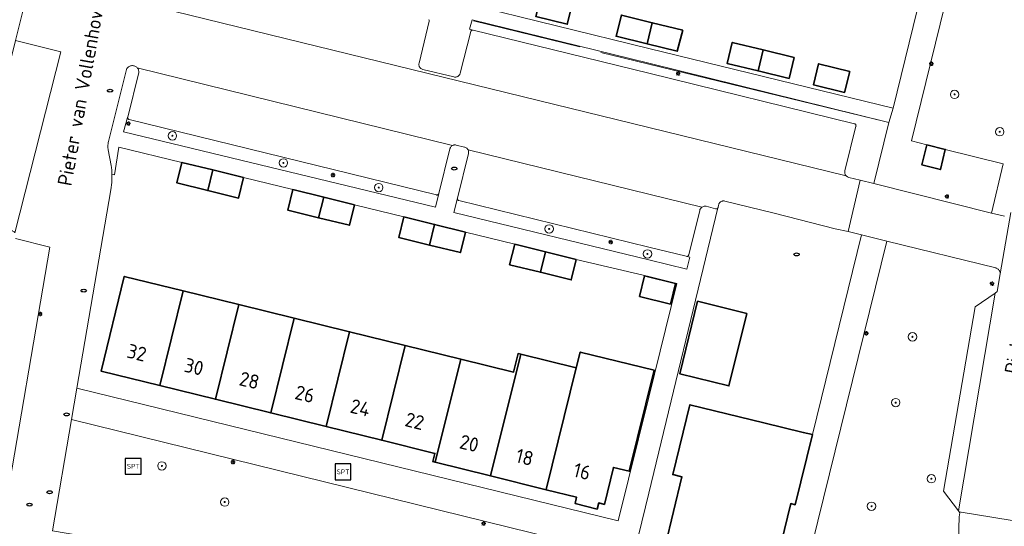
# Model space of a CAD drawing. Header units: metres. Extents: x 152610 to 160096, y 456114 to 462495.
# Tile 101 of 256: x 156441 to 156534, y 458768 to 458816. Entities that reach past the tile are written whole.
import ezdxf
from ezdxf.enums import TextEntityAlignment as Align

# ---------------------------------------------------------------- set-up
doc = ezdxf.new("R2010")
doc.units = ezdxf.units.M
doc.header["$LTSCALE"] = 0.5
doc.layers.get('0').update_dxf_attribs({"linetype": 'CONTINUOUS'})
for name, color, linetype, lineweight in [('B-PV-GR-BOOM-S', 251, 'CONTINUOUS', 25), ('B-PV-GR-HAAG-GV', 251, 'CONTINUOUS', 13), ('B-PV-IE-MEUBILAIR-S', 251, 'CONTINUOUS', 25), ('B-PV-IE-MEUBILAIR_WEGMEUBILAIR-S', 251, 'CONTINUOUS', 25), ('B-PV-IE-TERREINAFSCHEIDING_KUNSTMATIG_HEKWERK-G', 251, 'IE-TERREINAFSCHEIDING_KUNSTMATIG-SO', 18), ('B-PV-OG-BEBOUWING-GV', 6, 'CONTINUOUS', 35), ('B-PV-OG-BEBOUWING-T18', 1, 'CONTINUOUS', 18), ('B-PV-OG-TERREIN_BEGROEID-GV', 251, 'CONTINUOUS', 18), ('B-PV-OG-TOPOGRAFIE-T18', 1, 'CONTINUOUS', 18), ('B-PV-VH-ONVERHARD_ZAND-GV', 251, 'CONTINUOUS', 18), ('B-PV-VH-OPENVERHARDING_BETONSTRAATSTEEN-GV', 251, 'CONTINUOUS', 18), ('B-PV-VH-OPENVERHARDING_STRAATBAKSTEEN-GV', 251, 'CONTINUOUS', 18), ('B-PV-VH-OPENVERHARDING_TEGEL-GV', 251, 'CONTINUOUS', 18)]:
    doc.layers.add(name, color=color, linetype=linetype, lineweight=lineweight)
doc.styles.add('NLCS-ISO', font='NLCS-ISO.ttf')
doc.styles.add('NLCS-ISO-M750-T18', font='NLCS-ISO.ttf', dxfattribs={"height": 1.35})
doc.linetypes.add('IE-TERREINAFSCHEIDING_KUNSTMATIG-SO', pattern='A,4,[82,NLCS.SHX,S=0.75,R=90,X=0,Y=0],4,-2', length=10)

# ---------------------------------------------------------------- blocks, each defined once
blk = doc.blocks.new('SIE-MEUBILAIR_PAAL_LICHTMAST-SO')
for points in [[(-0.62, 0), (-1, 0)], [(-0.71, 0.71), (-0.44, 0.44)], [(0, 1), (0, 0.62)], [(0.44, 0.44), (0.71, 0.71)], [(1, 0), (0.62, 0)], [(-0.71, -0.71), (-0.44, -0.44)], [(0, -0.62), (0, -1)], [(0.44, -0.44), (0.71, -0.71)]]:
    blk.add_lwpolyline(points)
blk.add_circle((0, 0), 0.5)
blk = doc.blocks.new('SIE-MEUBILAIR_PUT_RIOOLPUT-SO')
blk.add_ellipse((0, 0), major_axis=(1.25, 0), ratio=0.54)
blk = doc.blocks.new('SIE-WEG_SPEELTOESTEL-SO')
at = {"flags": 128}
blk.add_lwpolyline([(-3.75, -3.75), (3.75, -3.75), (3.75, 3.75), (-3.75, 3.75)], close=True, dxfattribs=at)
at = {"style": 'NLCS-ISO'}
blk.add_text('SPT', height=2.25, dxfattribs=at).set_placement((0, 0), align=Align.MIDDLE_CENTER)
blk = doc.blocks.new('SGR-BOOM_GBKN-SO')
at = {"linetype": 'ByBlock', "lineweight": 18}
h = blk.add_hatch(color=0, dxfattribs=at)
h.dxf.hatch_style = 1
edge = h.paths.add_edge_path()
edge.add_arc((0, 0), 0.25, 0, 360)
at = {"color": 0, "linetype": 'ByBlock', "lineweight": 18}
for radius in [2, 0.25]:
    blk.add_circle((0, 0), radius, dxfattribs=at)
at = {"color": 0, "linetype": 'ByBlock', "lineweight": 18, "style": 'NLCS-ISO'}
blk.add_attdef('SOORT', (2.5, 0), '', height=1.5, dxfattribs=at)

msp = doc.modelspace()

# ---------------------------------------------------------------- linework, layer by layer
at = {"layer": 'B-PV-GR-HAAG-GV', "flags": 128}
msp.add_lwpolyline([(156440.15, 458814.257), (156440.972, 458817.523), (156439.717, 458817.88)], dxfattribs=at)
for points in [[(156500, 458812.1), (156483.305, 458816.209), (156483.075, 458815.324), (156483.421, 458815.239), (156500, 458811.167), (156519.455, 458806.388), (156519.473, 458806.381), (156519.508, 458806.363), (156519.539, 458806.337), (156519.564, 458806.306), (156519.582, 458806.27), (156519.593, 458806.232), (156519.596, 458806.192), (156519.591, 458806.152), (156518.547, 458801.934), (156518.533, 458801.874), (156518.527, 458801.812), (156518.529, 458801.75), (156518.539, 458801.689), (156518.556, 458801.63), (156518.581, 458801.573), (156518.614, 458801.52), (156518.652, 458801.472), (156518.658, 458801.467), (156518.697, 458801.429), (156518.747, 458801.392), (156518.801, 458801.362), (156518.859, 458801.339), (156518.916, 458801.324), (156519.996, 458801.049), (156521.277, 458800.74), (156522.711, 458806.51)], [(156450.741, 458806.945), (156450.742, 458806.983), (156450.353, 458805.629), (156479.845, 458798.5), (156480.165, 458799.788), (156480.152, 458799.751), (156480.132, 458799.719), (156480.106, 458799.692), (156480.075, 458799.671), (156480.04, 458799.657), (156480.003, 458799.65), (156479.966, 458799.652), (156479.929, 458799.661), (156450.892, 458806.782), (156450.882, 458806.784), (156450.846, 458806.796), (156450.813, 458806.815), (156450.785, 458806.841), (156450.763, 458806.872), (156450.748, 458806.907)], [(156481.912, 458799.319), (156481.912, 458799.361), (156481.571, 458797.997), (156500, 458793.531), (156503.618, 458792.654), (156503.889, 458793.775), (156503.588, 458793.849), (156503.532, 458793.863), (156500, 458794.729), (156482.051, 458799.13), (156482.019, 458799.146), (156481.986, 458799.171), (156481.957, 458799.202), (156481.934, 458799.238), (156481.919, 458799.277)]]:
    msp.add_lwpolyline(points, close=True, dxfattribs=at)
at = {"layer": 'B-PV-IE-TERREINAFSCHEIDING_KUNSTMATIG_HEKWERK-G', "flags": 128}
for points in [[(156483.447, 458816.122), (156493.477, 458813.656)], [(156495.47, 458813.132), (156522.324, 458806.598)]]:
    msp.add_lwpolyline(points, dxfattribs=at)
at = {"layer": 'B-PV-OG-BEBOUWING-GV', "flags": 128}
for points in [[(156492.785, 458817.789), (156489.833, 458818.5), (156489.344, 458816.509), (156492.305, 458815.796)], [(156500.33, 458815.932), (156497.413, 458816.651), (156496.922, 458814.661), (156499.841, 458813.941)], [(156503.235, 458815.216), (156500.33, 458815.932), (156499.841, 458813.941), (156502.695, 458813.237)], [(156510.331, 458811.376), (156510.819, 458813.367), (156507.892, 458814.078), (156507.408, 458812.086)], [(156513.75, 458812.656), (156510.819, 458813.367), (156510.331, 458811.376), (156513.266, 458810.664)], [(156519.006, 458811.34), (156516.058, 458812.065), (156515.568, 458810.075), (156518.516, 458809.35)], [(156526.285, 458804.401), (156525.823, 458802.493), (156527.572, 458802.056), (156528.034, 458803.964)], [(156458.79, 458802.021), (156455.877, 458802.737), (156455.4, 458800.795), (156458.313, 458800.079)], [(156461.703, 458801.306), (156458.79, 458802.021), (156458.313, 458800.079), (156461.226, 458799.363)], [(156469.277, 458799.453), (156466.364, 458800.169), (156465.887, 458798.227), (156468.8, 458797.511)], [(156472.19, 458798.738), (156469.277, 458799.453), (156468.8, 458797.511), (156471.713, 458796.795)], [(156479.766, 458796.871), (156476.853, 458797.587), (156476.376, 458795.645), (156479.289, 458794.929)], [(156482.679, 458796.156), (156479.766, 458796.871), (156479.289, 458794.929), (156482.202, 458794.213)], [(156490.243, 458794.291), (156487.33, 458795.007), (156486.853, 458793.065), (156489.766, 458792.349)], [(156493.156, 458793.576), (156490.243, 458794.291), (156489.766, 458792.349), (156492.679, 458791.633)], [(156456.001, 458790.592), (156450.433, 458791.96), (156448.242, 458783.018), (156453.795, 458781.65), (156453.797, 458781.656)], [(156502.53, 458791.295), (156499.617, 458792.011), (156499.14, 458790.068), (156502.053, 458789.353)], [(156461.242, 458789.305), (156456.001, 458790.592), (156453.797, 458781.656), (156453.795, 458781.65), (156459.037, 458780.358), (156459.039, 458780.365)], [(156466.485, 458788.017), (156461.242, 458789.305), (156459.039, 458780.365), (156459.037, 458780.358), (156464.28, 458779.066), (156464.282, 458779.073)], [(156509.274, 458788.459), (156504.624, 458789.611), (156502.935, 458782.77), (156507.584, 458781.618)], [(156471.73, 458786.729), (156466.485, 458788.017), (156464.282, 458779.073), (156464.28, 458779.066), (156469.522, 458777.774), (156469.524, 458777.781)], [(156476.971, 458785.442), (156471.73, 458786.729), (156469.524, 458777.781), (156469.522, 458777.774), (156474.765, 458776.482), (156474.767, 458776.489)], [(156482.232, 458784.15), (156476.971, 458785.442), (156474.767, 458776.489), (156474.765, 458776.482), (156479.795, 458775.243), (156479.603, 458774.466), (156479.815, 458774.413), (156479.817, 458774.421)], [(156487.91, 458784.608), (156487.65, 458784.672), (156487.222, 458782.924), (156482.232, 458784.15), (156479.817, 458774.421), (156479.815, 458774.413), (156485.055, 458773.112), (156485.057, 458773.119)], [(156493.154, 458783.321), (156487.91, 458784.608), (156485.057, 458773.119), (156485.055, 458773.112), (156490.296, 458771.81), (156490.298, 458771.818)], [(156490.296, 458771.81), (156493.189, 458771.092), (156493.043, 458770.51), (156495.127, 458769.984), (156495.275, 458770.565), (156495.817, 458770.425), (156496.666, 458773.917), (156498.161, 458773.551), (156500.501, 458783.113), (156493.526, 458784.818), (156493.154, 458783.321), (156490.298, 458771.818)], [(156511.762, 458761.891), (156512.938, 458766.666), (156512.511, 458766.771), (156513.424, 458770.5), (156513.851, 458770.394), (156515.484, 458777.014), (156514.614, 458777.226), (156510.891, 458778.132), (156503.894, 458779.837), (156502.269, 458773.236), (156503.143, 458773.024), (156501.551, 458766.486), (156500.677, 458766.701), (156499.415, 458761.564), (156505.355, 458760.111), (156509.086, 458759.197), (156509.53, 458759.089), (156510.306, 458762.25)]]:
    msp.add_lwpolyline(points, close=True, dxfattribs=at)
at = {"layer": 'B-PV-OG-TERREIN_BEGROEID-GV', "flags": 128}
for points in [[(156534.145, 458829.882), (156532.997, 458830.987), (156531.685, 458832.034), (156531.566, 458832.102), (156530.744, 458828.771), (156524.839, 458804.762), (156526.285, 458804.401), (156528.034, 458803.964), (156533.504, 458802.597), (156532.408, 458797.951), (156533.636, 458797.659)], [(156529.25, 458765.998), (156529.344, 458769.253), (156529.395, 458769.637), (156529.335, 458769.717), (156529.267, 458769.808), (156527.88, 458771.678), (156530.863, 458789.075), (156532.751, 458790.394), (156532.946, 458790.53), (156533.212, 458792.201), (156533.214, 458792.266), (156533.208, 458792.33), (156533.194, 458792.393), (156533.172, 458792.454), (156533.143, 458792.512), (156533.107, 458792.565), (156533.065, 458792.614), (156533.017, 458792.658), (156532.964, 458792.695), (156532.907, 458792.725), (156532.846, 458792.748), (156532.8, 458792.76), (156522.513, 458795.303), (156513.284, 458757.86)]]:
    msp.add_lwpolyline(points, dxfattribs=at)
msp.add_lwpolyline([(156495.458, 458766.117), (156445.448, 458778.442), (156443.652, 458767.931), (156493.887, 458759.37)], close=True, dxfattribs=at)
at = {"layer": 'B-PV-VH-ONVERHARD_ZAND-GV', "flags": 128}
msp.add_lwpolyline([(156440.15, 458814.257), (156440.972, 458817.523), (156439.717, 458817.88)], dxfattribs=at)
for points in [[(156500, 458812.1), (156483.305, 458816.209), (156483.075, 458815.324), (156483.421, 458815.239), (156500, 458811.167), (156519.455, 458806.388), (156519.473, 458806.381), (156519.508, 458806.363), (156519.539, 458806.337), (156519.564, 458806.306), (156519.582, 458806.27), (156519.593, 458806.232), (156519.596, 458806.192), (156519.591, 458806.152), (156518.547, 458801.934), (156518.533, 458801.874), (156518.527, 458801.812), (156518.529, 458801.75), (156518.539, 458801.689), (156518.556, 458801.63), (156518.581, 458801.573), (156518.614, 458801.52), (156518.652, 458801.472), (156518.658, 458801.467), (156518.697, 458801.429), (156518.747, 458801.392), (156518.801, 458801.362), (156518.859, 458801.339), (156518.916, 458801.324), (156519.996, 458801.049), (156521.277, 458800.74), (156522.711, 458806.51)], [(156450.741, 458806.945), (156450.742, 458806.983), (156450.353, 458805.629), (156479.845, 458798.5), (156480.165, 458799.788), (156480.152, 458799.751), (156480.132, 458799.719), (156480.106, 458799.692), (156480.075, 458799.671), (156480.04, 458799.657), (156480.003, 458799.65), (156479.966, 458799.652), (156479.929, 458799.661), (156450.892, 458806.782), (156450.882, 458806.784), (156450.846, 458806.796), (156450.813, 458806.815), (156450.785, 458806.841), (156450.763, 458806.872), (156450.748, 458806.907)], [(156481.912, 458799.319), (156481.912, 458799.361), (156481.571, 458797.997), (156500, 458793.531), (156503.618, 458792.654), (156503.889, 458793.775), (156503.588, 458793.849), (156503.532, 458793.863), (156500, 458794.729), (156482.051, 458799.13), (156482.019, 458799.146), (156481.986, 458799.171), (156481.957, 458799.202), (156481.934, 458799.238), (156481.919, 458799.277)]]:
    msp.add_lwpolyline(points, close=True, dxfattribs=at)
at = {"layer": 'B-PV-VH-OPENVERHARDING_BETONSTRAATSTEEN-GV', "flags": 128}
for points in [[(156530.744, 458828.771), (156528.384, 458829.36), (156523.109, 458807.851), (156522.711, 458806.51), (156521.277, 458800.74), (156532.408, 458797.951), (156533.504, 458802.597), (156528.034, 458803.964), (156527.572, 458802.056), (156525.823, 458802.493), (156526.285, 458804.401), (156524.839, 458804.762)], [(156444.433, 458813.18), (156440.15, 458814.257), (156435.915, 458797.435), (156435.908, 458797.396), (156435.909, 458797.357), (156435.918, 458797.319), (156435.934, 458797.283), (156435.957, 458797.251), (156435.987, 458797.225), (156436.021, 458797.205), (156436.058, 458797.192), (156436.065, 458797.191), (156439.79, 458796.287), (156439.837, 458796.275), (156439.897, 458796.252), (156439.953, 458796.222), (156440.005, 458796.185), (156440.052, 458796.141), (156440.09, 458796.096)], [(156481.442, 458804.322), (156451.643, 458811.684), (156451.65, 458811.677), (156451.693, 458811.621), (156451.73, 458811.562), (156451.76, 458811.498), (156451.783, 458811.432), (156451.798, 458811.363), (156451.805, 458811.293), (156451.804, 458811.223), (156450.75, 458807.02), (156450.742, 458806.983), (156450.741, 458806.945), (156450.748, 458806.907), (156450.763, 458806.872), (156450.785, 458806.841), (156450.813, 458806.815), (156450.846, 458806.796), (156450.882, 458806.784), (156450.892, 458806.782), (156479.929, 458799.661), (156479.966, 458799.652), (156480.003, 458799.65), (156480.04, 458799.657), (156480.075, 458799.671), (156480.106, 458799.692), (156480.132, 458799.719), (156480.152, 458799.751), (156480.165, 458799.788), (156481.216, 458804.01), (156481.224, 458804.04), (156481.245, 458804.098), (156481.273, 458804.154), (156481.308, 458804.205), (156481.35, 458804.252), (156481.397, 458804.293)], [(156500, 458799.74), (156482.922, 458803.93), (156482.943, 458803.886), (156482.964, 458803.827), (156482.976, 458803.765), (156482.981, 458803.702), (156482.978, 458803.639), (156482.967, 458803.577), (156481.912, 458799.361), (156481.912, 458799.319), (156481.919, 458799.277), (156481.934, 458799.238), (156481.957, 458799.202), (156481.986, 458799.171), (156482.019, 458799.146), (156482.051, 458799.13), (156500, 458794.729), (156503.532, 458793.863), (156503.588, 458793.849), (156503.652, 458793.861), (156503.69, 458793.875), (156503.724, 458793.897), (156503.753, 458793.925), (156503.776, 458793.959), (156503.792, 458793.996), (156503.793, 458793.999), (156504.825, 458798.203), (156504.826, 458798.208), (156504.848, 458798.271), (156504.878, 458798.33), (156504.914, 458798.386), (156504.957, 458798.436), (156505.005, 458798.481), (156505.035, 458798.504)], [(156529.267, 458769.808), (156532.751, 458790.394), (156530.863, 458789.075), (156527.88, 458771.678)]]:
    msp.add_lwpolyline(points, close=True, dxfattribs=at)
for points in [[(156441.683, 458820.347), (156500, 458806.043), (156518.658, 458801.467), (156518.652, 458801.472), (156518.614, 458801.52), (156518.581, 458801.573), (156518.556, 458801.63), (156518.539, 458801.689), (156518.529, 458801.75), (156518.527, 458801.812), (156518.533, 458801.874), (156518.547, 458801.934), (156519.591, 458806.152), (156519.596, 458806.192), (156519.593, 458806.232), (156519.582, 458806.27), (156519.564, 458806.306), (156519.539, 458806.337), (156519.508, 458806.363), (156519.473, 458806.381), (156519.455, 458806.388), (156500, 458811.167), (156483.421, 458815.239), (156483.383, 458815.246), (156483.344, 458815.245), (156483.307, 458815.237), (156483.271, 458815.221), (156483.24, 458815.198), (156483.215, 458815.169), (156483.196, 458815.135), (156483.184, 458815.1), (156482.189, 458811.163), (156482.184, 458811.145), (156482.161, 458811.086), (156482.132, 458811.03), (156482.095, 458810.979), (156482.053, 458810.932), (156482.004, 458810.891), (156481.951, 458810.857), (156481.894, 458810.829), (156481.834, 458810.809), (156481.773, 458810.797), (156481.709, 458810.792), (156481.646, 458810.796), (156481.584, 458810.807), (156478.641, 458811.52), (156478.637, 458811.521), (156478.578, 458811.543), (156478.521, 458811.573), (156478.469, 458811.61), (156478.422, 458811.652), (156478.381, 458811.701), (156478.346, 458811.754), (156478.318, 458811.811), (156478.297, 458811.871), (156478.284, 458811.933), (156478.279, 458811.997), (156478.282, 458812.06), (156478.293, 458812.123), (156479.259, 458816.066), (156479.261, 458816.108), (156479.255, 458816.15), (156479.242, 458816.189), (156479.221, 458816.226)], [(156479.221, 458816.226), (156479.242, 458816.189), (156479.255, 458816.15), (156479.261, 458816.108), (156479.259, 458816.066), (156478.293, 458812.123), (156478.282, 458812.06), (156478.279, 458811.997), (156478.284, 458811.933), (156478.297, 458811.871), (156478.318, 458811.811), (156478.346, 458811.754), (156478.381, 458811.701), (156478.422, 458811.652), (156478.469, 458811.61), (156478.521, 458811.573), (156478.578, 458811.543), (156478.637, 458811.521), (156478.641, 458811.52), (156481.584, 458810.807), (156481.646, 458810.796), (156481.709, 458810.792), (156481.773, 458810.797), (156481.834, 458810.809), (156481.894, 458810.829), (156481.951, 458810.857), (156482.004, 458810.891), (156482.053, 458810.932), (156482.095, 458810.979), (156482.132, 458811.03), (156482.161, 458811.086), (156482.184, 458811.145), (156482.189, 458811.163), (156483.184, 458815.1), (156483.196, 458815.135), (156483.215, 458815.169), (156483.24, 458815.198), (156483.271, 458815.221), (156483.307, 458815.237), (156483.344, 458815.245), (156483.383, 458815.246), (156483.421, 458815.239), (156483.075, 458815.324), (156483.305, 458816.209), (156500, 458812.1), (156522.711, 458806.51), (156523.109, 458807.851), (156500, 458813.513), (156482.565, 458817.785)], [(156533.636, 458797.659), (156532.408, 458797.951), (156521.277, 458800.74), (156519.996, 458801.049), (156518.848, 458796.201), (156520.119, 458795.9), (156522.513, 458795.303), (156532.8, 458792.76), (156532.846, 458792.748), (156532.907, 458792.725), (156532.964, 458792.695), (156533.017, 458792.658), (156533.065, 458792.614), (156533.107, 458792.565), (156533.143, 458792.512), (156533.172, 458792.454), (156533.194, 458792.393), (156533.208, 458792.33), (156533.214, 458792.266), (156533.212, 458792.201), (156534.243, 458798.018)], [(156534.243, 458798.018), (156533.212, 458792.201), (156532.946, 458790.53), (156532.751, 458790.394), (156529.267, 458769.808), (156529.335, 458769.717), (156535.884, 458768.649)], [(156535.884, 458768.649), (156529.335, 458769.717), (156529.395, 458769.637), (156529.344, 458769.253), (156529.25, 458765.998), (156529.019, 458761.225), (156528.583, 458756.848), (156528.208, 458754.086), (156528.16, 458753.804), (156527.29, 458748.572), (156527.253, 458748.35), (156526.931, 458746.375), (156526.93, 458746.369), (156526.918, 458746.309), (156526.898, 458746.25), (156526.871, 458746.195), (156526.837, 458746.143), (156526.797, 458746.097), (156526.751, 458746.056), (156526.721, 458746.034), (156526.709, 458745.962), (156533.288, 458744.973), (156534.009, 458749.19)]]:
    msp.add_lwpolyline(points, dxfattribs=at)
at = {"layer": 'B-PV-VH-OPENVERHARDING_STRAATBAKSTEEN-GV', "flags": 128}
for points in [[(156443.652, 458767.931), (156445.448, 458778.442), (156445.957, 458781.419), (156449.157, 458800.15), (156449.195, 458800.38), (156449.225, 458800.611), (156449.247, 458800.843), (156449.261, 458801.076), (156449.267, 458801.309), (156449.265, 458801.542), (156449.262, 458801.612), (156449.255, 458801.775), (156449.237, 458802.007), (156449.212, 458802.239), (156449.181, 458802.449), (156448.902, 458803.939), (156448.896, 458803.981), (156448.883, 458804.105), (156448.877, 458804.23), (156448.88, 458804.355), (156448.891, 458804.479), (156448.909, 458804.603), (156448.936, 458804.725), (156450.625, 458811.519), (156450.641, 458811.551), (156450.676, 458811.611), (156450.719, 458811.667), (156450.768, 458811.718), (156450.822, 458811.763), (156450.88, 458811.802), (156450.943, 458811.833), (156451.009, 458811.857), (156451.077, 458811.874), (156451.147, 458811.882), (156451.217, 458811.883), (156451.287, 458811.876), (156451.356, 458811.861), (156451.422, 458811.838), (156451.486, 458811.807), (156451.545, 458811.77), (156451.6, 458811.726), (156451.643, 458811.684), (156481.442, 458804.322), (156481.449, 458804.327), (156481.505, 458804.354), (156481.564, 458804.374), (156481.625, 458804.387), (156481.688, 458804.391), (156481.75, 458804.387), (156481.811, 458804.376), (156482.593, 458804.181), (156482.626, 458804.172), (156482.685, 458804.151), (156482.741, 458804.122), (156482.793, 458804.086), (156482.839, 458804.043), (156482.881, 458803.996), (156482.915, 458803.943), (156482.922, 458803.93), (156500, 458799.74), (156505.035, 458798.504), (156505.059, 458798.52), (156505.117, 458798.552), (156505.178, 458798.578), (156505.242, 458798.595), (156505.308, 458798.605), (156505.374, 458798.606), (156505.44, 458798.6), (156506.316, 458798.344), (156506.354, 458798.337), (156506.392, 458798.338), (156506.43, 458798.346), (156506.465, 458798.363), (156506.495, 458798.386), (156506.521, 458798.415), (156506.544, 458798.455), (156506.552, 458798.49), (156506.609, 458798.705), (156506.62, 458798.754), (156506.642, 458798.812), (156506.67, 458798.867), (156506.705, 458798.918), (156506.747, 458798.964), (156506.794, 458799.004), (156506.846, 458799.038), (156506.902, 458799.065), (156506.961, 458799.085), (156507.021, 458799.096), (156507.083, 458799.1), (156507.145, 458799.096), (156507.206, 458799.084), (156511.859, 458797.929), (156517.626, 458796.467), (156518.848, 458796.201), (156519.996, 458801.049), (156518.916, 458801.324), (156518.859, 458801.339), (156518.801, 458801.362), (156518.747, 458801.392), (156518.697, 458801.429), (156518.658, 458801.467), (156500, 458806.043), (156441.683, 458820.347)], [(156440.972, 458817.523), (156440.15, 458814.257), (156444.433, 458813.18), (156440.09, 458796.096)], [(156440.134, 458795.55), (156443.388, 458794.73), (156438.948, 458768.704)]]:
    msp.add_lwpolyline(points, dxfattribs=at)
at = {"layer": 'B-PV-VH-OPENVERHARDING_TEGEL-GV', "flags": 128}
for points in [[(156497.062, 458759.359), (156500, 458771.473), (156506.544, 458798.455), (156506.521, 458798.415), (156506.495, 458798.386), (156506.465, 458798.363), (156506.43, 458798.346), (156506.392, 458798.338), (156506.354, 458798.337), (156506.316, 458798.344), (156505.44, 458798.6), (156505.374, 458798.606), (156505.308, 458798.605), (156505.242, 458798.595), (156505.178, 458798.578), (156505.117, 458798.552), (156505.059, 458798.52), (156505.035, 458798.504), (156505.005, 458798.481), (156504.957, 458798.436), (156504.914, 458798.386), (156504.878, 458798.33), (156504.848, 458798.271), (156504.826, 458798.208), (156504.825, 458798.203), (156503.793, 458793.999), (156503.792, 458793.996), (156503.776, 458793.959), (156503.753, 458793.925), (156503.724, 458793.897), (156503.69, 458793.875), (156503.652, 458793.861), (156503.588, 458793.849), (156503.889, 458793.775), (156503.618, 458792.654), (156500, 458793.531), (156481.571, 458797.997), (156481.912, 458799.361), (156482.967, 458803.577), (156482.978, 458803.639), (156482.981, 458803.702), (156482.976, 458803.765), (156482.964, 458803.827), (156482.943, 458803.886), (156482.922, 458803.93), (156482.915, 458803.943), (156482.881, 458803.996), (156482.839, 458804.043), (156482.793, 458804.086), (156482.741, 458804.122), (156482.685, 458804.151), (156482.626, 458804.172), (156482.593, 458804.181), (156481.811, 458804.376), (156481.75, 458804.387), (156481.688, 458804.391), (156481.625, 458804.387), (156481.564, 458804.374), (156481.505, 458804.354), (156481.449, 458804.327), (156481.442, 458804.322), (156481.397, 458804.293), (156481.35, 458804.252), (156481.308, 458804.205), (156481.273, 458804.154), (156481.245, 458804.098), (156481.224, 458804.04), (156481.216, 458804.01), (156480.165, 458799.788), (156479.845, 458798.5), (156450.353, 458805.629), (156450.742, 458806.983), (156450.75, 458807.02), (156451.804, 458811.223), (156451.805, 458811.293), (156451.798, 458811.363), (156451.783, 458811.432), (156451.76, 458811.498), (156451.73, 458811.562), (156451.693, 458811.621), (156451.65, 458811.677), (156451.643, 458811.684), (156451.6, 458811.726), (156451.545, 458811.77), (156451.486, 458811.807), (156451.422, 458811.838), (156451.356, 458811.861), (156451.287, 458811.876), (156451.217, 458811.883), (156451.147, 458811.882), (156451.077, 458811.874), (156451.009, 458811.857), (156450.943, 458811.833), (156450.88, 458811.802), (156450.822, 458811.763), (156450.768, 458811.718), (156450.719, 458811.667), (156450.676, 458811.611), (156450.641, 458811.551), (156450.625, 458811.519), (156448.936, 458804.725), (156448.909, 458804.603), (156448.891, 458804.479), (156448.88, 458804.355), (156448.877, 458804.23), (156448.883, 458804.105), (156448.896, 458803.981), (156448.902, 458803.939), (156449.181, 458802.449), (156449.212, 458802.239), (156449.237, 458802.007), (156449.255, 458801.775), (156449.262, 458801.612), (156449.509, 458801.556), (156449.91, 458804.18), (156455.877, 458802.737), (156458.79, 458802.021), (156461.703, 458801.306), (156466.364, 458800.169), (156469.277, 458799.453), (156472.19, 458798.738), (156476.853, 458797.587), (156479.766, 458796.871), (156482.679, 458796.156), (156487.33, 458795.007), (156490.243, 458794.291), (156493.156, 458793.576), (156500, 458791.949), (156502.652, 458791.301), (156500, 458780.546), (156497.121, 458768.871), (156445.957, 458781.419), (156445.448, 458778.442), (156495.458, 458766.117)], [(156513.284, 458757.86), (156522.513, 458795.303), (156520.119, 458795.9), (156515.484, 458777.014), (156513.851, 458770.394), (156513.424, 458770.5), (156512.511, 458766.771)]]:
    msp.add_lwpolyline(points, dxfattribs=at)

# ---------------------------------------------------------------- block references
at = {"layer": 'B-PV-GR-BOOM-S', "xscale": 0.2, "yscale": 0.2, "zscale": 0.2}
for p in [(156528.911, 458809.164), (156454.979, 458805.25), (156533.176, 458805.636), (156465.468, 458802.687), (156474.484, 458800.356), (156490.591, 458796.449), (156499.882, 458794.086), (156524.929, 458786.257), (156523.345, 458780.037), (156453.988, 458774.052), (156526.716, 458772.847), (156459.921, 458770.646), (156521.065, 458770.245)]:
    msp.add_blockref('SGR-BOOM_GBKN-SO', p, dxfattribs=at)
at = {"layer": 'B-PV-IE-MEUBILAIR-S', "xscale": 0.2, "yscale": 0.2, "zscale": 0.2}
for name, p in [('SIE-MEUBILAIR_PAAL_LICHTMAST-SO', (156526.713, 458812.055)), ('SIE-MEUBILAIR_PAAL_LICHTMAST-SO', (156502.784, 458811.133)), ('SIE-MEUBILAIR_PUT_RIOOLPUT-SO', (156449.086, 458809.513)), ('SIE-MEUBILAIR_PAAL_LICHTMAST-SO', (156450.815, 458806.41)), ('SIE-MEUBILAIR_PUT_RIOOLPUT-SO', (156481.621, 458802.149)), ('SIE-MEUBILAIR_PAAL_LICHTMAST-SO', (156470.158, 458801.535)), ('SIE-MEUBILAIR_PAAL_LICHTMAST-SO', (156528.181, 458799.516)), ('SIE-MEUBILAIR_PAAL_LICHTMAST-SO', (156496.411, 458795.209)), ('SIE-MEUBILAIR_PUT_RIOOLPUT-SO', (156513.98, 458794.046)), ('SIE-MEUBILAIR_PAAL_LICHTMAST-SO', (156532.458, 458791.283)), ('SIE-MEUBILAIR_PUT_RIOOLPUT-SO', (156446.593, 458790.616)), ('SIE-MEUBILAIR_PAAL_LICHTMAST-SO', (156442.482, 458788.408)), ('SIE-MEUBILAIR_PAAL_LICHTMAST-SO', (156520.57, 458786.579)), ('SIE-MEUBILAIR_PUT_RIOOLPUT-SO', (156444.98, 458778.923)), ('SIE-MEUBILAIR_PAAL_LICHTMAST-SO', (156460.7, 458774.419)), ('SIE-MEUBILAIR_PUT_RIOOLPUT-SO', (156443.374, 458771.568)), ('SIE-MEUBILAIR_PUT_RIOOLPUT-SO', (156441.468, 458770.397)), ('SIE-MEUBILAIR_PAAL_LICHTMAST-SO', (156484.389, 458768.614))]:
    msp.add_blockref(name, p, dxfattribs=at)
at = {"layer": 'B-PV-IE-MEUBILAIR_WEGMEUBILAIR-S', "xscale": 0.2, "yscale": 0.2, "zscale": 0.2}
for p in [(156451.275, 458774.024), (156471.108, 458773.497)]:
    msp.add_blockref('SIE-WEG_SPEELTOESTEL-SO', p, dxfattribs=at)

# ---------------------------------------------------------------- texts
at = {"layer": 'B-PV-OG-BEBOUWING-T18', "style": 'NLCS-ISO-M750-T18'}
for s, rotation, p in [('32', 346.1, (156451.617, 458784.761)), ('30', 346.1, (156457.014, 458783.431)), ('28', 346.1, (156462.257, 458782.139)), ('26', 346.1, (156467.499, 458780.847)), ('24', 346.1, (156472.742, 458779.555)), ('22', 346.1, (156477.878, 458778.29)), ('20', 346.1, (156483.037, 458776.189)), ('18', 346.1, (156488.278, 458774.887)), ('16', 345.8, (156493.703, 458773.54))]:
    msp.add_text(s, height=1.35, rotation=rotation, dxfattribs=at).set_placement(p, align=Align.MIDDLE)
at = {"layer": 'B-PV-OG-TOPOGRAFIE-T18', "style": 'NLCS-ISO-M750-T18'}
for p in [(156446.863, 458812.108), (156536.378, 458794.321)]:
    msp.add_text('Pieter van Vollenhovenstraat', height=1.35, rotation=79.7, dxfattribs=at).set_placement(p, align=Align.MIDDLE)

doc.saveas('drawing.dxf')
